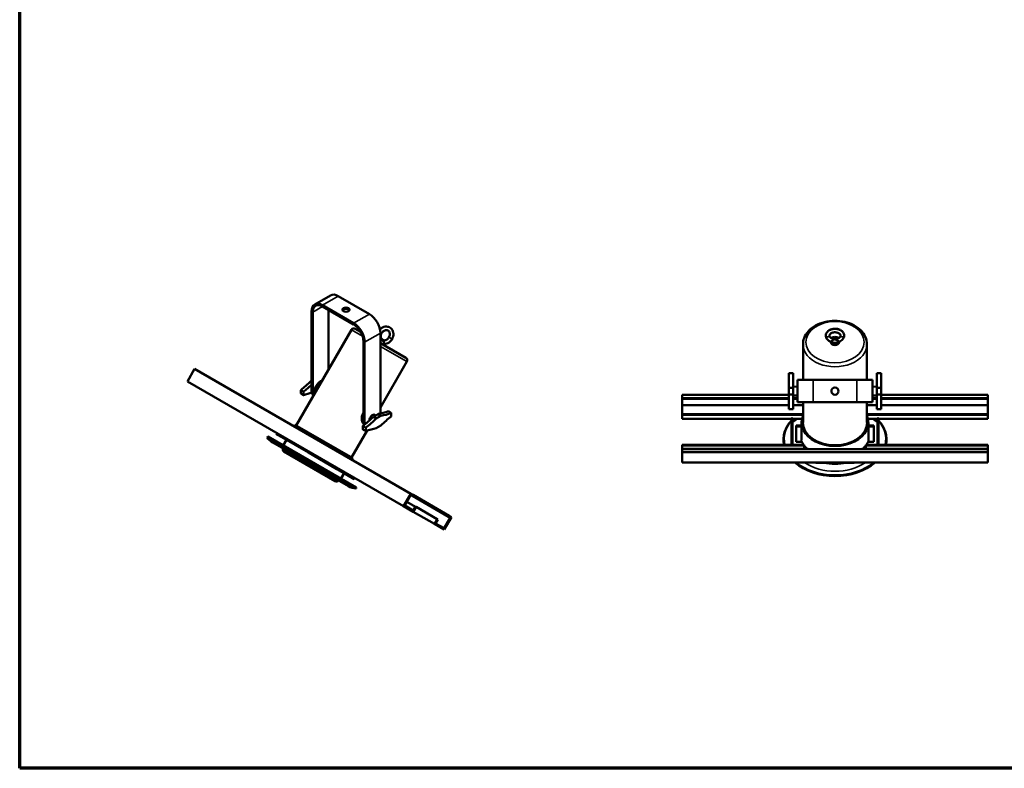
# Model space of a CAD drawing. Header units: millimetres. Extents: x 20 to 2980, y 20 to 2980.
# Tile 1 of 4: x 20 to 1791, y 20 to 1368. Entities that reach past the tile are written whole.
import ezdxf

# ---------------------------------------------------------------- set-up
doc = ezdxf.new("R2010")
doc.units = ezdxf.units.MM
for name, color, linetype, lineweight in [('Border (ISO)', 7, 'Continuous', 70), ('Visible (ISO)', 7, 'Continuous', 50), ('Visible Narrow (ISO)', 7, 'Continuous', 35)]:
    doc.layers.add(name, color=color, linetype=linetype, lineweight=lineweight)

# ---------------------------------------------------------------- blocks, each defined once
blk = doc.blocks.new('Borders Chauvet')
at = {"layer": 'Border (ISO)'}
for p, q in [((20, 20), (20, 2980)), ((2980, 20), (20, 20))]:
    blk.add_line(p, q, dxfattribs=at)

msp = doc.modelspace()

# ---------------------------------------------------------------- linework, layer by layer
at = {"layer": 'Visible (ISO)'}
for p, q in [((550.9, 855.3), (579.2, 871.6)), ((593.2, 870.2), (649.1, 838)), ((564.9, 853.9), (620.8, 821.7)), ((564.9, 851.5), (620.8, 819.2)), ((545.1, 842.5), (545.1, 699.6)), ((547.3, 841.2), (547.3, 698.4)), ((575.5, 845.3), (575.5, 737.8)), ((617, 809.7), (517.4, 637.1)), ((623.8, 811.5), (633.3, 806)), ((668.9, 803.7), (668.9, 660.8)), ((638.5, 788.6), (638.5, 645.7)), ((640.6, 787.4), (640.6, 644.5)), ((671.8, 792.8), (668.9, 793.4)), ((668.9, 792.1), (675.5, 788.3)), ((668.9, 785.5), (714.8, 759)), ((674.6, 791.1), (671.8, 792.8)), ((674.6, 791.1), (675.1, 790.5)), ((675.9, 781.4), (677.5, 784.1)), ((1429.2, 783.7), (1429.2, 719.2)), ((1479.1, 787.3), (1479.1, 788.1)), ((1494.4, 787.3), (1494.4, 788.1)), ((1544.2, 783.7), (1544.2, 719.2)), ((716.6, 752.2), (668.9, 669.5)), ((321.7, 716.5), (334.7, 739.1)), ((334.7, 739.1), (723.6, 514.5)), ((1403.9, 731.4), (1411.2, 731.7)), ((1403.9, 705.2), (1403.9, 731.5)), ((1411.2, 731.7), (1411.2, 705.2)), ((1562.2, 705.2), (1562.2, 731.7)), ((1569.6, 731.4), (1569.6, 705.1)), ((321.7, 716.5), (710.6, 492)), ((544.2, 717.5), (545.1, 718)), ((544.2, 717.5), (545.1, 717)), ((1447.2, 719.2), (1419.2, 719.2)), ((1419.2, 679.2), (1419.2, 719.2)), ((1447.2, 719.2), (1526.2, 719.2)), ((1526.2, 719.2), (1554.2, 719.2)), ((1554.2, 719.2), (1554.2, 679.2)), ((525.6, 701.1), (525.6, 694.9)), ((530.6, 698.2), (530.6, 691.6)), ((1403.9, 692.3), (1211.7, 692.3)), ((1211.7, 692.3), (1211.7, 686.7)), ((1411.2, 705.2), (1403.9, 705.1)), ((1403.9, 693.2), (1403.9, 705.1)), ((1403.9, 693.2), (1411.2, 693.2)), ((1403.9, 666.9), (1403.9, 693.2)), ((1419.2, 706.9), (1411.2, 707.2)), ((1411.2, 705.2), (1411.2, 693.2)), ((1411.2, 693.2), (1411.2, 666.7)), ((1419.2, 691.4), (1411.2, 691.2)), ((1554.2, 706.9), (1562.2, 707.2)), ((1554.2, 691.4), (1562.2, 691.2)), ((1569.6, 705.1), (1562.2, 705.2)), ((1562.2, 693.2), (1562.2, 705.2)), ((1562.2, 693.2), (1569.6, 693.2)), ((1562.2, 666.7), (1562.2, 693.2)), ((1569.6, 705.1), (1569.6, 693.2)), ((1569.6, 693.2), (1569.6, 666.9)), ((1761.7, 692.3), (1569.6, 692.3)), ((1761.7, 692.3), (1761.7, 686.7)), ((1211.7, 686.7), (1403.9, 686.7)), ((1211.7, 685.2), (1211.7, 686.7)), ((1211.7, 685.2), (1403.9, 685.2)), ((1211.7, 673.9), (1211.7, 685.2)), ((1403.9, 673.9), (1211.7, 673.9)), ((1211.7, 673.9), (1211.7, 657.7)), ((1411.2, 686.7), (1419.2, 686.7)), ((1411.2, 685.2), (1419.2, 685.2)), ((1429.2, 673.9), (1411.2, 673.9)), ((1447.2, 679.2), (1419.2, 679.2)), ((1429.2, 679.2), (1429.2, 642.8)), ((1447.2, 679.2), (1526.2, 679.2)), ((1526.2, 679.2), (1554.2, 679.2)), ((1544.2, 679.2), (1544.2, 642.8)), ((1562.2, 673.9), (1544.2, 673.9)), ((1554.2, 686.7), (1562.2, 686.7)), ((1554.2, 685.2), (1562.2, 685.2)), ((1569.6, 686.7), (1761.7, 686.7)), ((1569.6, 685.2), (1761.7, 685.2)), ((1761.7, 673.9), (1569.6, 673.9)), ((1761.7, 685.2), (1761.7, 686.7)), ((1761.7, 685.2), (1761.7, 673.9)), ((1761.7, 657.7), (1761.7, 673.9)), ((656.2, 653), (664.6, 657.9)), ((658.5, 656.5), (660.4, 655.5)), ((669.8, 654.7), (664.6, 657.9)), ((688.4, 659.8), (688.4, 653.6)), ((1429.2, 657.7), (1211.7, 657.7)), ((1211.7, 657.7), (1211.7, 656.2)), ((1429.2, 656.2), (1211.7, 656.2)), ((1211.7, 649.2), (1211.7, 656.2)), ((1761.7, 657.7), (1544.2, 657.7)), ((1761.7, 656.2), (1544.2, 656.2)), ((1569.6, 666.9), (1562.2, 666.7)), ((1761.7, 657.7), (1761.7, 656.2)), ((1761.7, 656.2), (1761.7, 649.2)), ((513.7, 635.7), (515.2, 638.3)), ((515.2, 638.3), (619.1, 578.3)), ((639.7, 639.7), (639.6, 639.8)), ((656.2, 653), (661.4, 649.9)), ((669.8, 654.7), (661.4, 649.9)), ((1211.7, 649.2), (1408.3, 649.2)), ((1408.3, 646.5), (1408.2, 646.4)), ((1408.3, 608.4), (1408.3, 650.4)), ((1410.3, 650.4), (1408.3, 650.4)), ((1410.3, 608.4), (1410.3, 650.4)), ((1418.6, 649.3), (1410.3, 643.4)), ((1410.3, 649.2), (1418.4, 649.2)), ((1427.4, 649.3), (1418.6, 649.3)), ((1426.7, 610.7), (1426.7, 642.8)), ((1554.8, 649.3), (1546, 649.3)), ((1546.7, 610.7), (1546.7, 642.8)), ((1563.1, 643.4), (1554.8, 649.3)), ((1555, 649.2), (1563.1, 649.2)), ((1563.1, 650.4), (1563.1, 608.4)), ((1563.1, 650.4), (1565.1, 650.4)), ((1565.1, 650.4), (1565.1, 608.4)), ((1565.1, 649.2), (1761.7, 649.2)), ((1565.1, 646.5), (1565.2, 646.4)), ((481.4, 622), (482.4, 623.8)), ((481.4, 622), (482.8, 621.2)), ((482.8, 621.2), (483.8, 622.9)), ((482.8, 621.2), (491.6, 616.1)), ((645, 628.1), (617, 579.6)), ((637.4, 630), (637.4, 636.5)), ((642.8, 627.3), (642.8, 633.4)), ((661.4, 632.3), (669.8, 637.2)), ((1416.7, 607.6), (1416.7, 637.3)), ((1416.7, 637.3), (1426.7, 637.3)), ((1426.7, 635.7), (1416.7, 635.7)), ((1546.7, 637.3), (1556.7, 637.3)), ((1556.7, 635.7), (1546.7, 635.7)), ((1556.7, 637.3), (1556.7, 607.6)), ((466.3, 617.3), (465, 616.5)), ((625.3, 523.9), (465, 616.5)), ((625.4, 525.4), (466.3, 617.3)), ((475.4, 606.4), (611.4, 527.9)), ((491.6, 616.1), (492.6, 617.9)), ((491.6, 616.1), (539.6, 588.4)), ((493.9, 601.4), (499.7, 611.5)), ((1211.7, 602.5), (1431.5, 602.5)), ((1211.7, 601.1), (1211.7, 602.5)), ((1410.3, 608.4), (1408.3, 608.4)), ((1408.3, 602.5), (1408.3, 608.4)), ((1410.3, 602.5), (1410.3, 608.4)), ((1427.3, 607.6), (1416.7, 607.6)), ((1431.5, 601.1), (1431.5, 602.5)), ((1541.9, 602.5), (1761.7, 602.5)), ((1541.9, 601.1), (1541.9, 602.5)), ((1556.7, 607.6), (1546.1, 607.6)), ((1563.1, 608.4), (1563.1, 602.5)), ((1563.1, 608.4), (1565.1, 608.4)), ((1565.1, 608.4), (1565.1, 602.5)), ((1761.7, 601.1), (1761.7, 602.5)), ((587.8, 537), (495.1, 590.5)), ((539.6, 588.4), (540.6, 590.2)), ((539.6, 588.4), (590.8, 558.9)), ((1211.7, 601.1), (1431.5, 601.1)), ((1211.7, 595.4), (1211.7, 601.1)), ((1431.5, 595.4), (1211.7, 595.4)), ((1211.7, 595.4), (1211.7, 594.7)), ((1761.7, 594.7), (1211.7, 594.7)), ((1211.7, 589.1), (1211.7, 594.7)), ((1211.7, 589.1), (1761.7, 589.1)), ((1211.7, 570.7), (1211.7, 589.1)), ((1431.5, 601.1), (1431.5, 595.4)), ((1438, 595.4), (1431.5, 595.4)), ((1541.9, 595.4), (1535.4, 595.4)), ((1541.9, 595.4), (1541.9, 601.1)), ((1541.9, 601.1), (1761.7, 601.1)), ((1761.7, 595.4), (1541.9, 595.4)), ((1761.7, 601.1), (1761.7, 595.4)), ((1761.7, 594.7), (1761.7, 595.4)), ((1761.7, 589.1), (1761.7, 594.7)), ((1761.7, 589.1), (1761.7, 570.7)), ((617.6, 575.7), (619.1, 578.3)), ((1211.7, 570.7), (1761.7, 570.7)), ((1451.6, 570.7), (1452.8, 569.9)), ((1452.8, 569.9), (1452.8, 570.7)), ((1452.8, 569.9), (1520.6, 569.9)), ((1520.6, 569.9), (1521.8, 570.7)), ((1520.6, 569.9), (1520.6, 570.7)), ((591.8, 560.6), (590.8, 558.9)), ((592.2, 558), (590.8, 558.9)), ((593.2, 559.8), (592.2, 558)), ((592.2, 558), (621.9, 540.9)), ((597.8, 541.4), (603.6, 551.5)), ((621.9, 540.9), (622.9, 542.6)), ((625.4, 525.4), (625.3, 523.9)), ((723.6, 514.5), (710.6, 492)), ((723.6, 514.5), (727.6, 512.2)), ((712.6, 493.2), (723.6, 512.2)), ((716.6, 500.1), (732.1, 491.1)), ((723.6, 512.2), (726.6, 510.5)), ((726.6, 510.5), (727.6, 512.2)), ((726.6, 510.5), (791.6, 472.9)), ((727.6, 512.2), (792.6, 474.7)), ((710.6, 492), (728.1, 481.9)), ((712.6, 493.2), (728.1, 484.2)), ((732.1, 491.1), (728.1, 484.2)), ((728.1, 481.9), (733.1, 490.6)), ((728.1, 481.9), (766.1, 460)), ((732.1, 491.1), (733.1, 490.6)), ((771.1, 468.6), (733.1, 490.6)), ((771.1, 468.6), (766.1, 460)), ((768.1, 461.1), (772.1, 468)), ((768.1, 461.1), (783.6, 452.2)), ((772.1, 468), (771.1, 468.6)), ((783.6, 449.9), (796.6, 472.4)), ((794.6, 471.2), (783.6, 452.2)), ((791.6, 472.9), (792.6, 474.7)), ((791.6, 472.9), (794.6, 471.2)), ((796.6, 472.4), (792.6, 474.7)), ((766.1, 460), (783.6, 449.9))]:
    msp.add_line(p, q, dxfattribs=at)
msp.add_circle((1486.7, 699.2), 6.5, dxfattribs=at)
for centre, radius, start, end in [((621.3, 807.2), 5, 60, 150), ((712.3, 754.7), 5, 330, 60), ((490.4, 632.4), 30, 212.0471, 240), ((497.1, 594), 4, 151.4325, 240), ((589.8, 540.5), 4, 240, 328.5675), ((626.4, 553.9), 30, 240, 267.9529)]:
    msp.add_arc(centre, radius, start, end, dxfattribs=at)
for centre, major_axis, ratio, start_param, end_param in [((593.2, 847.4), (-14, 24.2), 0.57735, 5.497787, 6.283185), ((564.9, 831), (-14, 24.2), 0.57735, 5.497787, 7.068583), ((564.9, 831), (-12.5, 21.7), 0.57735, 5.497787, 7.068583), ((607, 843.5), (6.5, 0), 0.57735, 0.332447, 2.809146), ((649.1, 815.1), (-14, 24.2), 0.57735, 3.926991, 5.497787), ((620.8, 798.8), (-14, 24.2), 0.57735, 3.926991, 5.497787), ((620.8, 798.8), (-12.5, 21.7), 0.57735, 3.926991, 5.497787), ((1486.7, 787.3), (7.65, 0), 0.707107, 3.141593, 6.283185), ((1486.7, 791.3), (-7.65, 0), 0.707107, 0.438463, 2.70313), ((1486.7, 791.3), (7.65, 0), 0.707107, 0.627752, 2.51384), ((507.8, 811.8), (75.1, 130.1), 0.57735, 4.095198, 4.276432), ((513, 808.8), (-75, -129.9), 0.57735, 0.95216, 1.092877), ((561.4, 703.7), (8.1, 14), 0.57735, 0.542666, 2.598926), ((513, 560.7), (75, 129.9), 0.57735, 0.474121, 0.618637), ((559.3, 707.7), (-10, -17.3), 0.57735, 5.497787, 6.200158), ((561.4, 706.5), (-10, -17.3), 0.57735, 5.497787, 5.983663), ((654.7, 649.8), (3.86, 6.69), 0.57735, 0.024695, 2.378719), ((701, 794), (75, 129.9), 0.57735, 3.577248, 3.760229), ((654.7, 652.6), (-10, -17.3), 0.57735, 2.231064, 2.356194), ((706.2, 791), (-75.1, -130.1), 0.57735, 0.435957, 0.617191), ((619.8, 747.1), (75, 129.9), 0.57735, 4.093752, 4.276734), ((652.6, 653.9), (-10, -17.3), 0.57735, 5.497787, 6.007705), ((654.7, 652.6), (10, 17.3), 0.57735, 2.356194, 2.684769), ((625, 744.1), (-75.1, -130.1), 0.57735, 0.953605, 1.134839), ((706.2, 542.9), (75.1, 130.1), 0.57735, 0.953605, 1.134839), ((1486.7, 611.7), (-92.6, 0), 0.707107, 5.723812, 6.424097), ((1486.7, 612.6), (-91.9, 0), 0.707107, 5.734338, 6.43977), ((1486.7, 612.6), (-91.9, 0), 0.707107, 5.685724, 5.693928), ((1486.7, 642.8), (60, 0), 0.707107, 2.851906, 6.572872), ((1486.7, 612.6), (-91.9, 0), 0.707107, 3.73085, 3.739054), ((1486.7, 612.6), (91.9, 0), 0.707107, 6.126601, 6.832033), ((1486.7, 611.7), (92.6, 0), 0.707107, 6.142274, 6.842559), ((625, 496), (75.1, 130.1), 0.57735, 0.435957, 0.617191), ((1486.7, 622.4), (-63, 0), 0.707107, 0.339837, 0.464101), ((1486.7, 622.4), (63, 0), 0.707107, 5.819084, 5.943348), ((1486.7, 622.4), (-63, 0), 0.707107, 0.50328, 0.651461), ((1486.7, 623.7), (63, 0), 0.707107, 3.829498, 3.850222), ((1486.7, 623.7), (63, 0), 0.707107, 5.574556, 5.59528), ((1486.7, 622.4), (-63, 0), 0.707107, 2.490131, 2.638313), ((1486.7, 611.7), (92.6, 0), 0.707107, 3.818781, 5.605997), ((1486.7, 612.6), (91.9, 0), 0.707107, 3.843696, 5.581082)]:
    msp.add_ellipse(centre, major_axis=major_axis, ratio=ratio, start_param=start_param, end_param=end_param, dxfattribs=at)
for centre, major_axis, ratio in [((607, 845.9), (-6.5, 0), 0.57735), ((1486.7, 792.8), (1.65, 0), 0.707107)]:
    msp.add_ellipse(centre, major_axis=major_axis, ratio=ratio, dxfattribs=at)
for points, knots in [([(668.1, 810.3), (668.3, 810.5), (668.5, 810.7), (670, 812.1), (671.4, 813.1), (674.3, 814.6), (675.9, 815.1), (679.1, 815.6), (680.7, 815.5), (683.5, 814.9), (684.7, 814.5), (685.8, 813.8)], [0.441123, 0.441123, 0.441123, 0.441123, 0.526193, 0.526193, 1.044695, 1.044695, 1.566617, 1.566617, 2.086464, 2.086464, 2.521325, 2.521325, 2.521325, 2.521325]), ([(1544.2, 783.7), (1544.2, 788.1), (1543.3, 792.4), (1539.7, 800.8), (1537, 804.7), (1530, 811.9), (1525.7, 815.1), (1515.8, 820.4), (1510.2, 822.5), (1498.4, 825.2), (1492.3, 825.9), (1479.9, 825.8), (1473.8, 825), (1462.1, 822.1), (1456.5, 819.9), (1446.7, 814.4), (1442.3, 811), (1435.4, 803.4), (1432.8, 799.1), (1429.9, 791.1), (1429.2, 787.4), (1429.2, 783.7)], [1.570796, 1.570796, 1.570796, 1.570796, 1.866307, 1.866307, 2.171648, 2.171648, 2.493179, 2.493179, 2.82232, 2.82232, 3.152652, 3.152652, 3.482901, 3.482901, 3.813229, 3.813229, 4.142121, 4.142121, 4.462358, 4.462358, 4.712389, 4.712389, 4.712389, 4.712389]), ([(671.1, 803.5), (670.6, 802.7), (670.2, 801.7), (669.7, 799.9), (669.6, 798.9), (669.5, 797.1), (669.6, 796.2), (670, 794.6), (670.4, 793.9), (670.9, 793.1), (670.9, 793), (671, 792.9)], [0, 0, 0, 0, 0.29963, 0.29963, 0.594825, 0.594825, 0.894079, 0.894079, 1.204597, 1.204597, 1.256061, 1.256061, 1.256061, 1.256061]), ([(682.6, 808.2), (681.8, 808.7), (680.8, 808.9), (678.9, 809), (677.9, 808.9), (675.9, 808.2), (675, 807.7), (673.4, 806.5), (672.7, 805.7), (671.7, 804.5), (671.4, 804), (671.1, 803.5)], [0, 0, 0, 0, 0.410988, 0.410988, 0.80144, 0.80144, 1.134492, 1.134492, 1.439445, 1.439445, 1.610781, 1.610781, 1.610781, 1.610781]), ([(684.2, 796), (684.7, 796.8), (685.1, 797.8), (685.7, 799.6), (685.8, 800.6), (685.9, 802.4), (685.8, 803.3), (685.3, 804.9), (685, 805.6), (684.1, 806.9), (683.6, 807.5), (682.8, 808), (682.7, 808.1), (682.6, 808.2)], [0, 0, 0, 0, 0.29963, 0.29963, 0.594825, 0.594825, 0.894079, 0.894079, 1.204597, 1.204597, 1.543876, 1.543876, 1.612375, 1.612375, 1.612375, 1.612375]), ([(685.8, 813.8), (687.1, 813.1), (688.3, 812.1), (690.2, 809.7), (690.9, 808.4), (692, 805.5), (692.3, 803.9), (692.4, 800.6), (692.2, 798.9), (691.3, 795.7), (690.7, 794.1), (689.9, 792.7)], [0, 0, 0, 0, 0.505827, 0.505827, 1.003101, 1.003101, 1.512171, 1.512171, 2.032675, 2.032675, 2.52142, 2.52142, 2.52142, 2.52142]), ([(1470.2, 799.1), (1470.2, 800.4), (1470.5, 801.6), (1471.4, 804), (1472.1, 805.1), (1473.9, 807.1), (1475, 808), (1477.7, 809.6), (1479.2, 810.3), (1482.5, 811.2), (1484.3, 811.5), (1487.9, 811.6), (1489.8, 811.4), (1493.2, 810.6), (1494.9, 810), (1497.9, 808.4), (1499.2, 807.4), (1501.3, 805.1), (1502.1, 803.8), (1503, 801.4), (1503.2, 800.2), (1503.2, 799.1)], [0, 0, 0, 0, 0.449263, 0.449263, 0.895762, 0.895762, 1.379331, 1.379331, 1.902708, 1.902708, 2.43967, 2.43967, 2.981148, 2.981148, 3.522751, 3.522751, 4.06143, 4.06143, 4.586644, 4.586644, 4.991566, 4.991566, 4.991566, 4.991566]), ([(1479.4, 788), (1477.7, 788.6), (1476.2, 789.4), (1473.6, 791.4), (1472.5, 792.6), (1471, 795.1), (1470.5, 796.5), (1470.2, 798.3), (1470.2, 798.7), (1470.2, 799.1)], [0, 0, 0, 0, 0.549578, 0.549578, 1.082808, 1.082808, 1.590515, 1.590515, 1.739322, 1.739322, 1.739322, 1.739322]), ([(1496.7, 799.1), (1496.7, 799.5), (1496.6, 799.9), (1496.4, 800.6), (1496.2, 801), (1495.5, 802), (1494.8, 802.6), (1493.4, 803.5), (1492.6, 803.9), (1490.8, 804.5), (1489.8, 804.8), (1487.8, 805.1), (1486.7, 805.1), (1484.6, 805), (1483.5, 804.8), (1481.6, 804.2), (1480.7, 803.8), (1479.1, 803), (1478.5, 802.5), (1477.5, 801.5), (1477.2, 801), (1476.8, 800), (1476.7, 799.6), (1476.7, 799.1)], [0, 0, 0, 0, 0.251166, 0.251166, 0.483541, 0.483541, 0.838995, 0.838995, 1.137383, 1.137383, 1.446069, 1.446069, 1.762849, 1.762849, 2.084807, 2.084807, 2.40389, 2.40389, 2.714308, 2.714308, 3.013465, 3.013465, 3.316866, 3.316866, 3.316866, 3.316866]), ([(1476.7, 799.1), (1476.7, 798.7), (1476.8, 798.4), (1477, 797.6), (1477.2, 797.3), (1477.9, 796.3), (1478.6, 795.7), (1480, 794.7), (1480.8, 794.3), (1482.1, 793.9), (1482.5, 793.8), (1482.8, 793.7)], [0, 0, 0, 0, 0.251166, 0.251166, 0.483541, 0.483541, 0.838995, 0.838995, 1.137383, 1.137383, 1.264589, 1.264589, 1.264589, 1.264589]), ([(1490.6, 793.7), (1491.5, 793.9), (1492.5, 794.3), (1494.1, 795.1), (1494.7, 795.6), (1495.7, 796.6), (1496.1, 797.1), (1496.6, 798.1), (1496.7, 798.6), (1496.7, 799.1)], [0, 0, 0, 0, 0.320611, 0.320611, 0.631848, 0.631848, 0.931866, 0.931866, 1.26396, 1.26396, 1.26396, 1.26396]), ([(1503.2, 799.1), (1503.2, 797.9), (1503, 796.6), (1502, 794.3), (1501.3, 793.2), (1499.5, 791.1), (1498.4, 790.2), (1496.2, 788.9), (1495.1, 788.4), (1494, 788)], [0, 0, 0, 0, 0.449263, 0.449263, 0.895762, 0.895762, 1.379331, 1.379331, 1.741054, 1.741054, 1.741054, 1.741054]), ([(674.7, 790.6), (674.6, 790.6), (674.6, 790.6), (674.4, 790.6), (674.4, 790.6), (674.3, 790.4), (674.4, 790.1), (674.5, 789.7), (674.6, 789.5), (675, 788.9), (675.2, 788.6), (675.5, 788.3)], [-0.4721244, -0.4721244, -0.4721244, -0.4721244, -0.4450159, -0.4450159, -0.3953644, -0.3953644, -0.2851512, -0.2851512, -0.1442654, -0.1442654, -0.000001, -0.000001, -0.000001, -0.000001]), ([(674.7, 790.6), (675.6, 790.4), (676.6, 790.5), (678.5, 790.9), (679.5, 791.3), (681.2, 792.4), (682, 793.1), (683.3, 794.5), (683.8, 795.2), (684.2, 796)], [0, 0, 0, 0, 0.38976, 0.38976, 0.740365, 0.740365, 1.050736, 1.050736, 1.32012, 1.32012, 1.32012, 1.32012]), ([(675.5, 788.3), (675.3, 788), (675.1, 787.7), (674.9, 786.9), (674.9, 786.5), (674.9, 785.9), (675, 785.6), (675.2, 785), (675.3, 784.8), (675.6, 784.4), (675.7, 784.3), (675.9, 784.2)], [-0.5007084, -0.5007084, -0.5007084, -0.5007084, -0.4213817, -0.4213817, -0.3279511, -0.3279511, -0.1942602, -0.1942602, -0.0970519, -0.0970519, -0.000001, -0.000001, -0.000001, -0.000001]), ([(689.9, 792.7), (689, 791.2), (687.9, 789.8), (685.4, 787.4), (684, 786.4), (681.1, 784.9), (679.5, 784.4), (677.4, 784.1), (676.9, 784), (676.4, 784)], [0, 0, 0, 0, 0.526193, 0.526193, 1.044695, 1.044695, 1.566617, 1.566617, 1.725762, 1.725762, 1.725762, 1.725762]), ([(1479.4, 788), (1479.4, 787.9), (1479.5, 787.9), (1479.6, 788.1), (1479.7, 788.2), (1479.8, 788.6), (1479.8, 788.8), (1479.8, 789)], [-0.4003392, -0.4003392, -0.4003392, -0.4003392, -0.2398742, -0.2398742, -0.1094146, -0.1094146, -0.000001, -0.000001, -0.000001, -0.000001]), ([(1479.8, 789), (1480.1, 789.1), (1480.4, 789.2), (1481, 789.4), (1481.4, 789.6), (1482.1, 790), (1482.6, 790.3), (1483.2, 790.8), (1483.4, 791.1), (1483.8, 791.7), (1483.8, 791.9), (1483.9, 792.2), (1483.9, 792.4), (1483.9, 792.5)], [-0.8393684, -0.8393684, -0.8393684, -0.8393684, -0.6868755, -0.6868755, -0.5327097, -0.5327097, -0.2773491, -0.2773491, -0.1305533, -0.1305533, -0.0553113, -0.0553113, -0.000001, -0.000001, -0.000001, -0.000001]), ([(1482.8, 793.7), (1483, 793.6), (1483.2, 793.5), (1483.6, 793.4), (1483.7, 793.2), (1483.8, 793), (1483.9, 792.9), (1483.9, 792.7), (1483.9, 792.6), (1483.9, 792.5)], [0.3342155, 0.3342155, 0.3342155, 0.3342155, 0.3941745, 0.3941745, 0.4440303, 0.4440303, 0.4785987, 0.4785987, 0.5124759, 0.5124759, 0.5124759, 0.5124759]), ([(1489.5, 792.5), (1489.5, 792.6), (1489.5, 792.8), (1489.6, 793), (1489.6, 793.1), (1489.9, 793.4), (1490.1, 793.5), (1490.5, 793.6), (1490.5, 793.7), (1490.6, 793.7)], [0.000001, 0.000001, 0.000001, 0.000001, 0.0607559, 0.0607559, 0.1260255, 0.1260255, 0.2184778, 0.2184778, 0.2306649, 0.2306649, 0.2306649, 0.2306649]), ([(1489.5, 792.5), (1489.5, 792.4), (1489.5, 792.2), (1489.5, 792), (1489.6, 791.8), (1489.7, 791.5), (1489.8, 791.3), (1490.3, 790.7), (1490.7, 790.4), (1491.4, 789.9), (1491.8, 789.7), (1492.7, 789.3), (1493.2, 789.2), (1493.6, 789)], [-0.5131851, -0.5131851, -0.5131851, -0.5131851, -0.479435, -0.479435, -0.4450159, -0.4450159, -0.3953644, -0.3953644, -0.2851512, -0.2851512, -0.1442654, -0.1442654, -0.000001, -0.000001, -0.000001, -0.000001]), ([(1493.6, 789), (1493.6, 788.8), (1493.6, 788.5), (1493.7, 788.1), (1493.8, 788), (1493.9, 787.9), (1494, 787.9), (1494, 788)], [-0.5007084, -0.5007084, -0.5007084, -0.5007084, -0.4213817, -0.4213817, -0.3279511, -0.3279511, -0.2366878, -0.2366878, -0.2366878, -0.2366878]), ([(639.6, 639.8), (639.1, 640.1), (638.6, 640.5), (637.6, 641.5), (637.2, 642.1), (636.5, 643.5), (636.2, 644.3), (635.7, 645.9), (635.5, 646.8), (635.3, 648.6), (635.2, 649.6), (635.3, 651.5), (635.5, 652.6), (635.9, 654.6), (636.2, 655.7), (636.9, 657.7), (637.4, 658.6), (638.1, 659.8), (638.3, 660.1), (638.5, 660.4)], [2.458341, 2.458341, 2.458341, 2.458341, 2.765598, 2.765598, 3.072855, 3.072855, 3.380113, 3.380113, 3.68737, 3.68737, 3.994698, 3.994698, 4.302026, 4.302026, 4.609354, 4.609354, 4.916682, 4.916682, 5.024198, 5.024198, 5.024198, 5.024198])]:
    msp.add_open_spline(points, degree=3, knots=knots, dxfattribs=at)
for points, degree in [([(675.9, 784.2), (676.1, 784.1), (676.2, 784), (676.4, 784)], 3), ([(530.6, 691.6), (528.1, 693.3), (525.6, 694.9)], 2), ([(642.8, 633.4), (640.1, 635), (637.4, 636.5)], 2), ([(642.8, 627.3), (640.1, 628.6), (637.4, 630)], 2)]:
    msp.add_open_spline(points, degree=degree, dxfattribs=at)
for points in [[(1569.6, 731.4), (1565.9, 731.5), (1562.2, 731.7)], [(525.6, 701.1), (528.1, 699.6), (530.6, 698.2)], [(688.4, 659.8), (685.9, 661.4), (683.4, 663)], [(1403.9, 666.9), (1407.5, 666.8), (1411.2, 666.7)]]:
    msp.add_rational_spline(points, [1, 1.00000000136, 1], degree=2, dxfattribs=at)
at = {"layer": 'Visible Narrow (ISO)'}
for p, q in [((564.9, 853.9), (593.2, 870.2)), ((547.3, 841.2), (564.9, 851.5)), ((564.9, 853.9), (564.9, 851.5)), ((545.1, 842.5), (547.3, 841.2)), ((649.1, 838), (620.8, 821.7)), ((620.8, 821.7), (620.8, 819.2)), ((636.8, 798.2), (617, 809.7)), ((668.9, 803.7), (640.6, 787.4)), ((670.6, 803.8), (668.9, 804.8)), ((671.1, 803.5), (670.6, 803.8)), ((640.6, 787.4), (638.5, 788.6)), ((716.6, 752.2), (668.9, 779.7)), ((684.2, 796), (689.4, 793)), ((689.4, 793), (689.9, 792.7)), ((1447.2, 679.2), (1447.2, 719.2)), ((1526.2, 719.2), (1526.2, 679.2)), ((547.3, 698.4), (545.1, 699.6)), ((638.5, 645.7), (640.6, 644.5))]:
    msp.add_line(p, q, dxfattribs=at)
msp.add_ellipse((1486.7, 787.3), major_axis=(-52.5, 0), ratio=0.707107, dxfattribs=at)
for centre, major_axis, start_param, end_param in [((1486.7, 783.7), (-57.5, 0), 0, 3.141593), ((1486.7, 642.8), (57.5, 0), 3.141593, 6.283185), ((1486.7, 610.3), (78.5, 0), 2.665175, 2.671927), ((1486.7, 610.3), (78.5, 0), 0.469665, 0.476418), ((1486.7, 610.3), (-78.5, 0), 6.225083, 6.341288), ((1486.7, 610.3), (-60.6, 0), 6.142349, 6.345933), ((1486.7, 610.7), (-60, 0), 0, 0.073399), ((1486.7, 610.7), (60, 0), 6.209786, 6.283185), ((1486.7, 610.3), (60.6, 0), 6.220438, 6.424021), ((1486.7, 610.3), (78.5, 0), 6.225083, 6.341288), ((1486.7, 610.3), (-78.5, 0), 0.794304, 2.347289), ((1486.7, 610.3), (60.6, 0), 4.37209, 5.052688), ((1486.7, 610.7), (60, 0), 4.436126, 4.988652)]:
    msp.add_ellipse(centre, major_axis=major_axis, ratio=0.707107, start_param=start_param, end_param=end_param, dxfattribs=at)
for points, knots in [([(670.6, 803.8), (670.4, 803.4), (669.9, 802.5), (669.5, 801.2), (669.2, 799.8), (669.1, 798.4), (669.2, 797), (669.4, 795.7), (669.9, 794.5), (670.4, 793.6), (670.8, 793.1), (670.9, 793)], [0, 0, 0, 0, 0.115737, 0.2314741, 0.3472111, 0.4629481, 0.5786852, 0.6944222, 0.8101592, 0.9258963, 0.9761059, 0.9761059, 0.9761059, 0.9761059]), ([(682.6, 808.2), (682.4, 808.3), (681.8, 808.6), (680.9, 808.9), (679.6, 809.1), (678.4, 809.1), (677.1, 808.9), (675.8, 808.5), (674.6, 807.9), (673.4, 807.1), (672.3, 806.1), (671.4, 805.1), (670.9, 804.2), (670.6, 803.8)], [0.5, 0.5, 0.5, 0.5, 0.5238095, 0.5714286, 0.6190476, 0.6666667, 0.7142857, 0.7619048, 0.8095238, 0.8571429, 0.9047619, 0.952381, 1, 1, 1, 1]), ([(689.4, 793), (689.8, 793.7), (690.5, 795.2), (691.3, 797.5), (691.8, 799.8), (692, 802.1), (691.8, 804.4), (691.4, 806.6), (690.6, 808.6), (689.5, 810.4), (688.2, 812), (687, 813.1), (686.1, 813.7), (685.8, 813.8)], [0, 0, 0, 0, 0.047619, 0.0952381, 0.1428571, 0.1904762, 0.2380952, 0.2857143, 0.3333333, 0.3809524, 0.4285714, 0.4761905, 0.5, 0.5, 0.5, 0.5]), ([(1476.7, 799.1), (1476.7, 798.8), (1476.8, 798.1), (1477.1, 797.1), (1477.7, 796.1), (1478.4, 795.2), (1479.3, 794.4), (1480.4, 793.7), (1481.7, 793.1), (1482.9, 792.7), (1483.6, 792.6), (1483.9, 792.5)], [0, 0, 0, 0, 0.115737, 0.231474, 0.347211, 0.462948, 0.578685, 0.694422, 0.810159, 0.925896, 1, 1, 1, 1]), ([(1489.5, 792.5), (1489.8, 792.6), (1490.6, 792.7), (1491.7, 793.1), (1493, 793.7), (1494.1, 794.4), (1495, 795.2), (1495.8, 796.1), (1496.3, 797.1), (1496.6, 798.1), (1496.7, 798.8), (1496.7, 799.1)], [0.5885583, 0.5885583, 0.5885583, 0.5885583, 0.6190476, 0.6666667, 0.7142857, 0.7619048, 0.8095238, 0.8571429, 0.9047619, 0.952381, 1, 1, 1, 1]), ([(675.9, 784.2), (676.1, 784.2), (677, 784.2), (678.6, 784.5), (680.7, 785.2), (682.7, 786.2), (684.7, 787.5), (686.5, 789.1), (688, 791), (689, 792.3), (689.4, 793)], [0.6539455, 0.6539455, 0.6539455, 0.6539455, 0.6666667, 0.7142857, 0.7619048, 0.8095238, 0.8571429, 0.9047619, 0.952381, 1, 1, 1, 1])]:
    msp.add_open_spline(points, degree=3, knots=knots, dxfattribs=at)
for points in [[(1503.2, 799.1), (1503.2, 799.7), (1503.1, 800.8), (1502.5, 802.5), (1501.6, 804.1), (1500.4, 805.6), (1498.8, 807), (1497, 808.2), (1495, 809.1), (1492.7, 809.9), (1490.4, 810.4), (1487.9, 810.6), (1485.5, 810.6), (1483, 810.4), (1480.7, 809.9), (1478.4, 809.1), (1476.4, 808.2), (1474.6, 807), (1473, 805.6), (1471.8, 804.1), (1470.9, 802.5), (1470.3, 800.8), (1470.2, 799.7), (1470.2, 799.1)], [(1476.7, 799.1), (1476.7, 798.6), (1476.3, 797.7), (1474.5, 796.8), (1472.4, 796.8), (1470.6, 797.7), (1470.2, 798.6), (1470.2, 799.1)], [(1496.7, 799.1), (1496.7, 798.6), (1497.1, 797.7), (1498.9, 796.8), (1501, 796.8), (1502.8, 797.7), (1503.2, 798.6), (1503.2, 799.1)]]:
    msp.add_open_spline(points, degree=3, dxfattribs=at)

# ---------------------------------------------------------------- block references
msp.add_blockref('Borders Chauvet', (0, 0))

doc.saveas('drawing.dxf')
